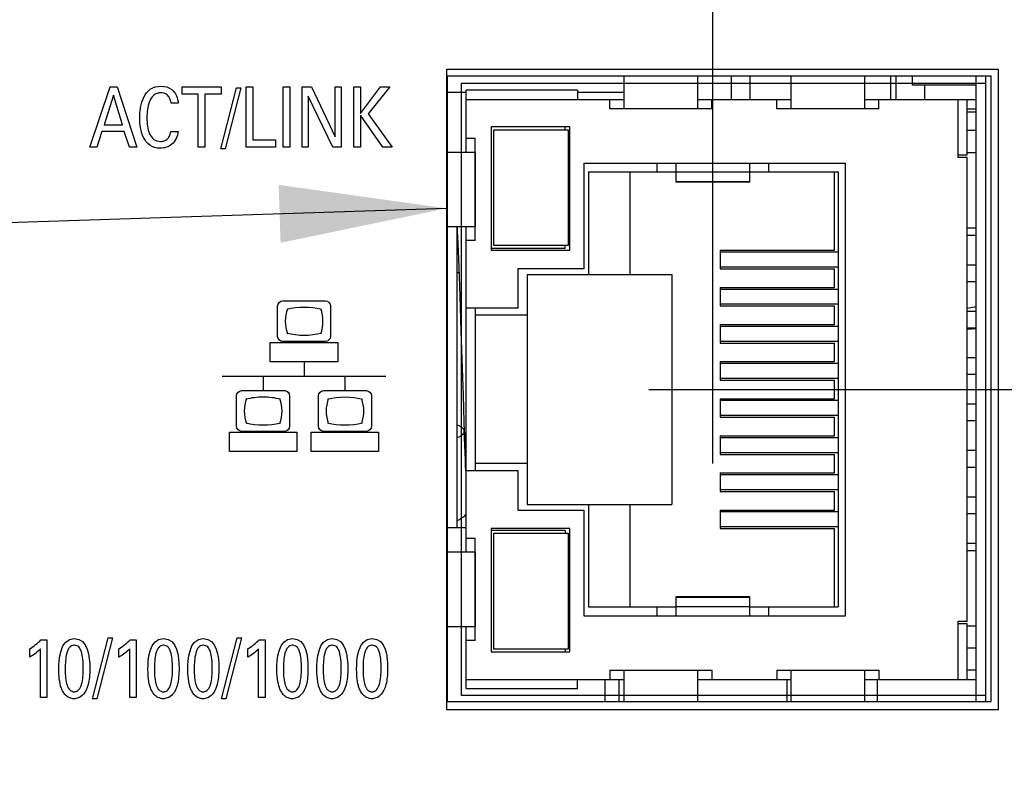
# Model space of a CAD drawing. Header units: inches. Extents: x 0.2 to 16.8, y 0.2 to 10.8.
# Tile 6 of 19: x 7.346 to 8.407, y 5.75 to 6.571. Entities that reach past the tile are written whole.
import ezdxf

# ---------------------------------------------------------------- set-up
doc = ezdxf.new("R2010")
doc.units = ezdxf.units.IN
doc.header["$LTSCALE"] = 0.935
doc.header["$MEASUREMENT"] = 0
doc.layers.get('0').update_dxf_attribs({"linetype": 'CONTINUOUS'})
for name, color, linetype in [('02___PRT_ALL_AXES', 7, 'CONTINUOUS'), ('DATUMCURVES', 7, 'CONTINUOUS'), ('DETAIL', 7, 'CONTINUOUS'), ('DIMENSIONS', 7, 'CONTINUOUS')]:
    doc.layers.add(name, color=color, linetype=linetype)
doc.styles.get("Standard").update_dxf_attribs({"font": 'txt', "width": 0.8})
doc.dimstyles.new('DIMSTYLE_1', dxfattribs={"dimtxt": 0.125, "dimasz": 0.18, "dimexe": 0.18, "dimexo": 0.0625, "dimgap": 0.09, "dimtad": 0, "dimtih": 1, "dimtoh": 1, "dimdec": 3, "dimzin": 4, "dimdsep": 46, "dimtxsty": 'STANDARD', "dimblk": '_FILLED', "dimblk1": '_FILLED', "dimblk2": '_FILLED', "dimcen": 0.09, "dimadec": 0, "dimazin": 0, "dimtp": 0.01, "dimtm": 0.01, "dimtfac": 1, "dimtdec": 3, "dimtofl": 0, "dimtmove": 0, "dimatfit": 3, "dimldrblk": '_FILLED', "dimfxl": 1, "dimtolj": 1, "dimtzin": 4, "dimarcsym": 0})
doc.dimstyles.get("Standard").update_dxf_attribs({"dimtxt": 0.125, "dimasz": 0.18, "dimexe": 0.18, "dimexo": 0.0625, "dimgap": 0.09, "dimtad": 0, "dimtih": 1, "dimtoh": 1, "dimdec": 3, "dimzin": 4, "dimdsep": 46, "dimtxsty": 'STANDARD', "dimblk": '_FILLED', "dimblk1": '_FILLED', "dimblk2": '_FILLED', "dimcen": 0.09, "dimadec": 0, "dimazin": 0, "dimtol": 1, "dimtp": 0.01, "dimtm": 0.01, "dimtfac": 1, "dimtdec": 3, "dimtofl": 0, "dimtmove": 0, "dimatfit": 3, "dimldrblk": '_FILLED', "dimfxl": 1, "dimtolj": 1, "dimtzin": 4, "dimarcsym": 0})

# ---------------------------------------------------------------- blocks, each defined once
blk = doc.blocks.new('*D8')
at = {"layer": 'DIMENSIONS', "color": 2, "linetype": 'CONTINUOUS'}
blk.add_line((8.4023, 6.8971), (10.0024, 6.8971), dxfattribs=at)
at = {"layer": 'DIMENSIONS', "color": 2, "linetype": 'CONTINUOUS', "insert": (10.0649, 6.9596), "char_height": 0.125, "width": 1.325, "attachment_point": 1, "line_spacing_factor": 0.9}
blk.add_mtext('3.623{\\Ftxt.shx;\\W1.000000;\\H0.125000; }[92.02]', dxfattribs=at)
blk = doc.blocks.new('_FILLED')
at = {"color": 0, "linetype": 'BYBLOCK'}
blk.add_solid([(0, 0), (-1, 0.1736), (-1, -0.1736)], dxfattribs=at)
blk = doc.blocks.new('*D11')
at = {"layer": 'DIMENSIONS', "color": 2, "linetype": 'CONTINUOUS'}
blk.add_line((8.0239, 6.1723), (9.9426, 6.1723), dxfattribs=at)
at = {"layer": 'DIMENSIONS', "color": 2, "linetype": 'CONTINUOUS', "insert": (10.0051, 6.2348), "char_height": 0.125, "width": 1.325, "attachment_point": 1, "line_spacing_factor": 0.9}
blk.add_mtext('2.898{\\Ftxt.shx;\\W1.000000;\\H0.125000; }[73.61]', dxfattribs=at)
blk = doc.blocks.new('*D18')
at = {"layer": 'DIMENSIONS', "color": 2, "linetype": 'CONTINUOUS'}
blk.add_line((8.0927, 6.0923), (8.0927, 8.9326), dxfattribs=at)
at = {"layer": 'DIMENSIONS', "color": 2, "linetype": 'CONTINUOUS', "insert": (8.0302, 8.9951), "char_height": 0.125, "width": 1.225, "attachment_point": 1, "rotation": 90, "line_spacing_factor": 0.9}
blk.add_mtext('.489{\\Ftxt.shx;\\W1.000000;\\H0.125000; }[12.42]', dxfattribs=at)

msp = doc.modelspace()

# ---------------------------------------------------------------- linework, layer by layer
at = {"color": 7, "linetype": 'CONTINUOUS'}
for p, q in [((7.8057, 6.5173), (7.8057, 5.8273)), ((8.4007, 6.5173), (7.8057, 6.5173)), ((8.4007, 5.8273), (8.4007, 6.5173)), ((8.3927, 6.5101), (7.8057, 6.5101)), ((7.9967, 6.5101), (7.9967, 6.4748)), ((8.0767, 6.4748), (8.0767, 6.5101)), ((8.1128, 6.4848), (8.1128, 6.5101)), ((8.1328, 6.4848), (8.1328, 6.5101)), ((8.1767, 6.5101), (8.1767, 6.4748)), ((8.2567, 6.4748), (8.2567, 6.5101)), ((8.2847, 6.4848), (8.2847, 6.5101)), ((8.2903, 6.4848), (8.2903, 6.5101)), ((8.3078, 6.5004), (8.3078, 6.5101)), ((8.3767, 5.8361), (8.3767, 6.5101)), ((8.3927, 5.8361), (8.3927, 6.5101)), ((7.8267, 6.4278), (7.8267, 6.4948)), ((7.9467, 6.4948), (7.8267, 6.4948)), ((7.9467, 6.4948), (7.9467, 6.4848)), ((8.3767, 6.5004), (8.3078, 6.5004)), ((8.3213, 6.4848), (8.3213, 6.5004)), ((7.8057, 6.4926), (7.8267, 6.4926)), ((7.8267, 6.4848), (7.9967, 6.4848)), ((7.9467, 6.4926), (7.9967, 6.4926)), ((7.9817, 6.4748), (7.9817, 6.4848)), ((8.0767, 6.4848), (8.1767, 6.4848)), ((8.0917, 6.4748), (8.0917, 6.4848)), ((8.1617, 6.4748), (8.1617, 6.4848)), ((8.2567, 6.4848), (8.3767, 6.4848)), ((8.2717, 6.4748), (8.2717, 6.4848)), ((8.3567, 6.4848), (8.3567, 6.4223)), ((8.3667, 6.4248), (8.3667, 6.4848)), ((8.0917, 6.4748), (7.9817, 6.4748)), ((8.2717, 6.4748), (8.1617, 6.4748)), ((8.3667, 6.4748), (8.3767, 6.4748)), ((8.3767, 6.4712), (8.3667, 6.4712)), ((7.8537, 6.4553), (7.8537, 6.3223)), ((7.9387, 6.4553), (7.8537, 6.4553)), ((7.8567, 6.3273), (7.8567, 6.4523)), ((7.8567, 6.4523), (7.9367, 6.4523)), ((7.9337, 6.4523), (7.9337, 6.4553)), ((7.9367, 6.4523), (7.9367, 6.3273)), ((7.9387, 6.3223), (7.9387, 6.4553)), ((7.8367, 6.4428), (7.8267, 6.4428)), ((7.8367, 6.3328), (7.8367, 6.4428)), ((8.3767, 6.4513), (8.3667, 6.4513)), ((7.8364, 6.4278), (7.8057, 6.4278)), ((7.8364, 6.4278), (7.8364, 6.3478)), ((8.3667, 6.4248), (8.3567, 6.4248)), ((8.3667, 6.4223), (8.3567, 6.4223)), ((8.3767, 6.4273), (8.3667, 6.4273)), ((8.3667, 5.9223), (8.3667, 6.4223)), ((7.9537, 6.4163), (7.9537, 6.3023)), ((7.9537, 6.4163), (8.2357, 6.4163)), ((8.0327, 6.4068), (8.0327, 6.4163)), ((8.0527, 6.4163), (8.0527, 6.3958)), ((8.1327, 6.3958), (8.1327, 6.4163)), ((8.1527, 6.4163), (8.1527, 6.4068)), ((8.2357, 5.9283), (8.2357, 6.4163)), ((7.9587, 6.4068), (7.9587, 6.2963)), ((7.9587, 6.4068), (8.0527, 6.4068)), ((8.0037, 6.2963), (8.0037, 6.4068)), ((8.1327, 6.4064), (8.0527, 6.4064)), ((8.1327, 6.4068), (8.2277, 6.4068)), ((8.2237, 6.3223), (8.2237, 6.4068)), ((8.2277, 6.4068), (8.2277, 5.9378)), ((8.0527, 6.3966), (8.1327, 6.3966)), ((8.1327, 6.3958), (8.0527, 6.3958)), ((7.8057, 6.3478), (7.8364, 6.3478)), ((7.8267, 5.9968), (7.8267, 6.3478)), ((8.3767, 6.3461), (8.3667, 6.3461)), ((8.3767, 6.3383), (8.3667, 6.3383)), ((7.8367, 6.3328), (7.8267, 6.3328)), ((7.9367, 6.3273), (7.8567, 6.3273)), ((7.9337, 6.3243), (7.9337, 6.3273)), ((7.9337, 6.3243), (7.8537, 6.3243)), ((7.8537, 6.3223), (7.9387, 6.3223)), ((8.1007, 6.3223), (8.1007, 6.3023)), ((8.1007, 6.3223), (8.2237, 6.3223)), ((8.2277, 6.3202), (8.1007, 6.3202)), ((8.1007, 6.3045), (8.2277, 6.3045)), ((8.3767, 6.3063), (8.3667, 6.3063)), ((7.8168, 6.2984), (7.8192, 6.2984)), ((7.8827, 6.3023), (7.8827, 6.2598)), ((7.9537, 6.3023), (7.8827, 6.3023)), ((7.8927, 6.2963), (7.8927, 6.0483)), ((7.8927, 6.2963), (8.0487, 6.2963)), ((8.0487, 6.2963), (8.0487, 6.0483)), ((8.1007, 6.3023), (8.2237, 6.3023)), ((8.2237, 6.2823), (8.2237, 6.3023)), ((8.1007, 6.2823), (8.1007, 6.2623)), ((8.1007, 6.2823), (8.2237, 6.2823)), ((8.3767, 6.2883), (8.3667, 6.2883)), ((8.2277, 6.2802), (8.1007, 6.2802)), ((8.1007, 6.2645), (8.2277, 6.2645)), ((8.1007, 6.2623), (8.2237, 6.2623)), ((8.2237, 6.2423), (8.2237, 6.2623)), ((8.3767, 6.2613), (8.3667, 6.2597)), ((7.8205, 6.2606), (7.8213, 6.2356)), ((7.8827, 6.2598), (7.8267, 6.2598)), ((7.8367, 6.2598), (7.8367, 6.0848)), ((7.8927, 6.2523), (7.8367, 6.2523)), ((8.3767, 6.2563), (8.3667, 6.2563)), ((8.1007, 6.2423), (8.1007, 6.2223)), ((8.1007, 6.2423), (8.2237, 6.2423)), ((8.2277, 6.2402), (8.1007, 6.2402)), ((8.3767, 6.2383), (8.3667, 6.2383)), ((8.3767, 6.2377), (8.3667, 6.237)), ((8.1007, 6.2245), (8.2277, 6.2245)), ((8.1007, 6.2223), (8.2237, 6.2223)), ((8.2237, 6.2023), (8.2237, 6.2223)), ((8.1007, 6.2023), (8.1007, 6.1823)), ((8.1007, 6.2023), (8.2237, 6.2023)), ((8.2277, 6.2002), (8.1007, 6.2002)), ((8.3767, 6.2063), (8.3667, 6.2063)), ((8.3767, 6.1883), (8.3667, 6.1883)), ((8.1007, 6.1845), (8.2277, 6.1845)), ((8.1007, 6.1823), (8.2237, 6.1823)), ((8.2237, 6.1623), (8.2237, 6.1823)), ((8.1007, 6.1623), (8.1007, 6.1423)), ((8.1007, 6.1623), (8.2237, 6.1623)), ((8.2277, 6.1602), (8.1007, 6.1602)), ((8.3767, 6.1563), (8.3667, 6.1563)), ((8.1007, 6.1445), (8.2277, 6.1445)), ((8.1007, 6.1423), (8.2237, 6.1423)), ((8.2237, 6.1223), (8.2237, 6.1423)), ((8.3767, 6.1383), (8.3667, 6.1383)), ((7.8248, 6.1268), (7.8248, 6.127)), ((7.8254, 6.1124), (7.8248, 6.1268)), ((7.8252, 6.1234), (7.8249, 6.1234)), ((8.1007, 6.1223), (8.1007, 6.1023)), ((8.1007, 6.1223), (8.2237, 6.1223)), ((8.2277, 6.1202), (8.1007, 6.1202)), ((8.1007, 6.1045), (8.2277, 6.1045)), ((8.1007, 6.1023), (8.2237, 6.1023)), ((8.2237, 6.0823), (8.2237, 6.1023)), ((8.3767, 6.1063), (8.3667, 6.1063)), ((7.8927, 6.0923), (7.8367, 6.0923)), ((7.8265, 6.0848), (7.8263, 6.0891)), ((7.8267, 6.0848), (7.8827, 6.0848)), ((7.8827, 6.0848), (7.8827, 6.0423)), ((8.1007, 6.0823), (8.2237, 6.0823)), ((8.1007, 6.0823), (8.1007, 6.0623)), ((8.3767, 6.0883), (8.3667, 6.0883)), ((8.2277, 6.0802), (8.1007, 6.0802)), ((8.1007, 6.0645), (8.2277, 6.0645)), ((8.1007, 6.0623), (8.2237, 6.0623)), ((8.2237, 6.0423), (8.2237, 6.0623)), ((8.3767, 6.0563), (8.3667, 6.0563)), ((7.8827, 6.0423), (7.9537, 6.0423)), ((7.8927, 6.0483), (8.0487, 6.0483)), ((7.9537, 6.0423), (7.9537, 5.9283)), ((7.9587, 6.0483), (7.9587, 5.9378)), ((8.0037, 5.9378), (8.0037, 6.0483)), ((8.1007, 6.0423), (8.2237, 6.0423)), ((8.1007, 6.0423), (8.1007, 6.0223)), ((8.2277, 6.0402), (8.1007, 6.0402)), ((8.3767, 6.0383), (8.3667, 6.0383)), ((7.8168, 6.0234), (7.8267, 6.0234)), ((7.8537, 6.0223), (7.8537, 5.8893)), ((7.9387, 6.0223), (7.8537, 6.0223)), ((7.9337, 6.0203), (7.8537, 6.0203)), ((7.8567, 5.8923), (7.8567, 6.0173)), ((7.8567, 6.0173), (7.9367, 6.0173)), ((7.9337, 6.0203), (7.9337, 6.0173)), ((7.9367, 6.0173), (7.9367, 5.8923)), ((7.9387, 5.8893), (7.9387, 6.0223)), ((8.1007, 6.0245), (8.2277, 6.0245)), ((8.1007, 6.0223), (8.2237, 6.0223)), ((8.2237, 5.9378), (8.2237, 6.0223)), ((7.8367, 6.0118), (7.8267, 6.0118)), ((7.8367, 5.9018), (7.8367, 6.0118)), ((7.8364, 5.9968), (7.8057, 5.9968)), ((7.8364, 5.9968), (7.8364, 5.9168)), ((8.3767, 6.0063), (8.3667, 6.0063)), ((8.3667, 5.9986), (8.3767, 5.9986)), ((8.1327, 5.9488), (8.0527, 5.9488)), ((8.0527, 5.9488), (8.0527, 5.9283)), ((8.1327, 5.9481), (8.0527, 5.9481)), ((8.1327, 5.9283), (8.1327, 5.9488)), ((7.9587, 5.9378), (8.0527, 5.9378)), ((8.0327, 5.9283), (8.0327, 5.9378)), ((8.0527, 5.9383), (8.1327, 5.9383)), ((8.1327, 5.9378), (8.2277, 5.9378)), ((8.1527, 5.9378), (8.1527, 5.9283)), ((7.9537, 5.9283), (8.2357, 5.9283)), ((8.3667, 5.9223), (8.3567, 5.9223)), ((8.3567, 5.9223), (8.3567, 5.8598)), ((7.8057, 5.9168), (7.8364, 5.9168)), ((7.8267, 5.8498), (7.8267, 5.9168)), ((8.3667, 5.9198), (8.3567, 5.9198)), ((8.3667, 5.8598), (8.3667, 5.9198)), ((8.3767, 5.9173), (8.3667, 5.9173)), ((7.8367, 5.9018), (7.8267, 5.9018)), ((7.9367, 5.8923), (7.8567, 5.8923)), ((7.9337, 5.8923), (7.9337, 5.8893)), ((8.3767, 5.8933), (8.3667, 5.8933)), ((7.8537, 5.8893), (7.9387, 5.8893)), ((7.9817, 5.8698), (8.0917, 5.8698)), ((7.9817, 5.8698), (7.9817, 5.8598)), ((7.9967, 5.8698), (7.9967, 5.8361)), ((8.0767, 5.8361), (8.0767, 5.8698)), ((8.0917, 5.8698), (8.0917, 5.8598)), ((8.1617, 5.8698), (8.2717, 5.8698)), ((8.1617, 5.8698), (8.1617, 5.8598)), ((8.1767, 5.8698), (8.1767, 5.8361)), ((8.2567, 5.8361), (8.2567, 5.8698)), ((8.2717, 5.8698), (8.2717, 5.8598)), ((8.3767, 5.8698), (8.3667, 5.8698)), ((7.8267, 5.8598), (7.9967, 5.8598)), ((7.9467, 5.8498), (7.9467, 5.8598)), ((7.9919, 5.8361), (7.9919, 5.8598)), ((8.0767, 5.8598), (8.1767, 5.8598)), ((8.173, 5.8361), (8.173, 5.8598)), ((8.2567, 5.8598), (8.3767, 5.8598)), ((8.27, 5.8598), (8.27, 5.8361)), ((7.8267, 5.8498), (7.9467, 5.8498)), ((7.8057, 5.8361), (8.3927, 5.8361)), ((7.8057, 5.8273), (8.4007, 5.8273))]:
    msp.add_line(p, q, dxfattribs=at)
at = {"color": 3, "linetype": 'CONTINUOUS'}
msp.add_line((7.9762, 5.8598), (7.9762, 5.8361), dxfattribs=at)
at = {"color": 7, "linetype": 'CONTINUOUS'}
for points in [[(7.817, 6.3478), (7.8173, 6.3427), (7.8176, 6.3363), (7.818, 6.3291), (7.8183, 6.3213), (7.8186, 6.3128), (7.819, 6.3037), (7.8194, 6.2939), (7.8197, 6.2834), (7.8201, 6.2723), (7.8205, 6.2606)], [(7.8213, 6.2356), (7.8226, 6.1947), (7.8235, 6.1661)], [(7.8235, 6.1661), (7.8239, 6.1517), (7.8244, 6.1375), (7.8248, 6.127)], [(7.8248, 6.1268), (7.8264, 6.113), (7.8267, 6.1107)], [(7.8263, 6.0891), (7.826, 6.0963), (7.8257, 6.1041), (7.8254, 6.1124)], [(7.8168, 6.0312), (7.8188, 6.0318), (7.8253, 6.0361), (7.8267, 6.038)]]:
    msp.add_lwpolyline(points, dxfattribs=at)
msp.add_open_spline([(7.8266, 6.1237), (7.8263, 6.124), (7.8259, 6.1244), (7.8254, 6.1252), (7.825, 6.126), (7.8248, 6.1265), (7.8248, 6.1268)], degree=3, knots=[0, 0, 0, 0, 0.27562, 0.532572, 0.772366, 1, 1, 1, 1], dxfattribs=at)
at = {"layer": '02___PRT_ALL_AXES', "color": 7, "linetype": 'CONTINUOUS'}
for p in [(7.8168, 6.3478), (7.8057, 6.0234)]:
    msp.add_line(p, (7.8168, 6.0234), dxfattribs=at)
for radius, start, end in [(0.00306, 358.9887, 2.1256), (0.0031, 355.8615, 358.979)]:
    msp.add_arc((7.8217, 6.1272), radius, start, end, dxfattribs=at)
for points, knots in [([(7.8224, 6.1311), (7.8221, 6.1314), (7.8212, 6.132), (7.8194, 6.133), (7.8179, 6.1337), (7.8168, 6.134)], [0, 0, 0, 0, 0.227028, 0.470166, 1, 1, 1, 1]), ([(7.8168, 6.1203), (7.8179, 6.1206), (7.8194, 6.1213), (7.8212, 6.1223), (7.8221, 6.1229), (7.8224, 6.1232)], [0, 0, 0, 0, 0.529834, 0.772972, 1, 1, 1, 1]), ([(7.8248, 6.1273), (7.8248, 6.1276), (7.8246, 6.1283), (7.8241, 6.1293), (7.8234, 6.1302), (7.8228, 6.1308), (7.8224, 6.1311)], [0, 0, 0, 0, 0.220218, 0.456873, 0.71653, 1, 1, 1, 1]), ([(7.8224, 6.1232), (7.8228, 6.1235), (7.8234, 6.124), (7.8241, 6.125), (7.8246, 6.1259), (7.8248, 6.1266), (7.8248, 6.1269)], [0, 0, 0, 0, 0.282705, 0.542361, 0.779551, 1, 1, 1, 1])]:
    msp.add_open_spline(points, degree=3, knots=knots, dxfattribs=at)
at = {"layer": 'DATUMCURVES', "color": 4, "linetype": 'CONTINUOUS'}
for p, q in [((7.8067, 5.8361), (7.8067, 6.5098)), ((8.3867, 6.5098), (8.3867, 5.8361)), ((7.8217, 5.8423), (7.8217, 6.5023)), ((7.8217, 6.5023), (8.3867, 6.5023)), ((8.3867, 5.8423), (7.8217, 5.8423))]:
    msp.add_line(p, q, dxfattribs=at)
at = {"layer": 'DATUMCURVES', "color": 1, "linetype": 'CONTINUOUS'}
msp.add_line((8.3867, 6.5101), (8.3867, 6.5098), dxfattribs=at)
at = {"layer": 'DATUMCURVES', "color": 40, "linetype": 'CONTINUOUS'}
for p, q in [((7.4212, 6.4333), (7.4432, 6.4983)), ((7.4432, 6.4983), (7.4509, 6.4983)), ((7.4509, 6.4983), (7.4719, 6.4333)), ((7.5207, 6.4906), (7.5207, 6.4983)), ((7.5207, 6.4983), (7.5627, 6.4983)), ((7.5625, 6.4318), (7.5794, 6.4975)), ((7.5627, 6.4983), (7.5627, 6.4906)), ((7.584, 6.4975), (7.5673, 6.4318)), ((7.5794, 6.4975), (7.584, 6.4975)), ((7.5899, 6.4333), (7.5899, 6.4983)), ((7.5899, 6.4983), (7.597, 6.4983)), ((7.597, 6.4983), (7.597, 6.4413)), ((7.6295, 6.4333), (7.6295, 6.4983)), ((7.6295, 6.4983), (7.6367, 6.4983)), ((7.6367, 6.4983), (7.6367, 6.4333)), ((7.6501, 6.4333), (7.6501, 6.4983)), ((7.6501, 6.4983), (7.6601, 6.4983)), ((7.6601, 6.4983), (7.6856, 6.4445)), ((7.6856, 6.4445), (7.6856, 6.4983)), ((7.6856, 6.4983), (7.6923, 6.4983)), ((7.6923, 6.4983), (7.6923, 6.4333)), ((7.7059, 6.4333), (7.7059, 6.4983)), ((7.7059, 6.4983), (7.7131, 6.4983)), ((7.7131, 6.4698), (7.7347, 6.4983)), ((7.7131, 6.4983), (7.7131, 6.4698)), ((7.7446, 6.4983), (7.7213, 6.4692)), ((7.7347, 6.4983), (7.7446, 6.4983)), ((7.4467, 6.4894), (7.4366, 6.4575)), ((7.4563, 6.4575), (7.4467, 6.4894)), ((7.5381, 6.4906), (7.5207, 6.4906)), ((7.5381, 6.4333), (7.5381, 6.4906)), ((7.5452, 6.4906), (7.5452, 6.4333)), ((7.5627, 6.4906), (7.5452, 6.4906)), ((7.6566, 6.4885), (7.6566, 6.4333)), ((7.6831, 6.4333), (7.6566, 6.4885)), ((7.5165, 6.4807), (7.5088, 6.4807)), ((7.7131, 6.4678), (7.7131, 6.4333)), ((7.7371, 6.4333), (7.7131, 6.4678)), ((7.7213, 6.4692), (7.7471, 6.4333)), ((7.4366, 6.4575), (7.4563, 6.4575)), ((7.4343, 6.4502), (7.4287, 6.4333)), ((7.4584, 6.4502), (7.4343, 6.4502)), ((7.464, 6.4333), (7.4584, 6.4502)), ((7.5085, 6.4504), (7.5164, 6.4504)), ((7.4287, 6.4333), (7.4212, 6.4333)), ((7.4719, 6.4333), (7.464, 6.4333)), ((7.5452, 6.4333), (7.5381, 6.4333)), ((7.5673, 6.4318), (7.5625, 6.4318)), ((7.6212, 6.4333), (7.5899, 6.4333)), ((7.597, 6.4413), (7.6212, 6.4413)), ((7.6212, 6.4413), (7.6212, 6.4333)), ((7.6367, 6.4333), (7.6295, 6.4333)), ((7.6566, 6.4333), (7.6501, 6.4333)), ((7.6923, 6.4333), (7.6831, 6.4333)), ((7.7131, 6.4333), (7.7059, 6.4333)), ((7.7471, 6.4333), (7.7371, 6.4333)), ((7.6236, 6.2292), (7.6236, 6.2625)), ((7.6289, 6.2678), (7.6754, 6.2678)), ((7.6807, 6.2625), (7.6807, 6.2292)), ((7.6158, 6.2022), (7.6158, 6.2229)), ((7.6158, 6.2229), (7.6884, 6.2229)), ((7.6754, 6.2239), (7.6289, 6.2239)), ((7.6884, 6.2229), (7.6884, 6.2022)), ((7.6884, 6.2022), (7.6158, 6.2022)), ((7.6521, 6.2022), (7.6521, 6.1866)), ((7.5639, 6.1866), (7.7404, 6.1866)), ((7.608, 6.1866), (7.608, 6.171)), ((7.6962, 6.1866), (7.6962, 6.171)), ((7.5794, 6.1324), (7.5794, 6.1657)), ((7.5847, 6.171), (7.6313, 6.171)), ((7.6366, 6.1657), (7.6366, 6.1324)), ((7.6677, 6.1324), (7.6677, 6.1657)), ((7.673, 6.171), (7.7195, 6.171)), ((7.7248, 6.1657), (7.7248, 6.1324)), ((7.5717, 6.1054), (7.5717, 6.1261)), ((7.5717, 6.1261), (7.6443, 6.1261)), ((7.6313, 6.1271), (7.5847, 6.1271)), ((7.6443, 6.1261), (7.6443, 6.1054)), ((7.6599, 6.1054), (7.6599, 6.1261)), ((7.6599, 6.1261), (7.7325, 6.1261)), ((7.7195, 6.1271), (7.673, 6.1271)), ((7.7325, 6.1261), (7.7325, 6.1054)), ((7.6443, 6.1054), (7.5717, 6.1054)), ((7.7325, 6.1054), (7.6599, 6.1054)), ((7.3686, 5.9025), (7.375, 5.9025)), ((7.375, 5.9025), (7.375, 5.8402)), ((7.424, 5.8387), (7.4409, 5.9044)), ((7.4456, 5.9044), (7.4288, 5.8387)), ((7.4409, 5.9044), (7.4456, 5.9044)), ((7.4647, 5.9025), (7.4711, 5.9025)), ((7.4711, 5.9025), (7.4711, 5.8402)), ((7.563, 5.8387), (7.5799, 5.9044)), ((7.5846, 5.9044), (7.5678, 5.8387)), ((7.5799, 5.9044), (7.5846, 5.9044)), ((7.6037, 5.9025), (7.6102, 5.9025)), ((7.6102, 5.9025), (7.6102, 5.8402)), ((7.3565, 5.8837), (7.3565, 5.8927)), ((7.3681, 5.8402), (7.3681, 5.8927)), ((7.4526, 5.8837), (7.4526, 5.8927)), ((7.4642, 5.8402), (7.4642, 5.8927)), ((7.5916, 5.8837), (7.5916, 5.8927)), ((7.6032, 5.8402), (7.6032, 5.8927)), ((7.375, 5.8402), (7.3681, 5.8402)), ((7.4288, 5.8387), (7.424, 5.8387)), ((7.4711, 5.8402), (7.4642, 5.8402)), ((7.5678, 5.8387), (7.563, 5.8387)), ((7.6102, 5.8402), (7.6032, 5.8402))]:
    msp.add_line(p, q, dxfattribs=at)
for centre, radius, start, end in [((7.6716, 6.2458), 0.0397, 160.2544, 199.7456), ((7.6522, 6.1822), 0.0785, 76.1628, 103.8372), ((7.6522, 6.3091), 0.0783, 256.1443, 283.8557), ((7.5888, 6.1489), 0.0397, 340.2569, 19.7431), ((7.6963, 6.0854), 0.0785, 76.1634, 103.8366), ((7.677, 6.1489), 0.0396, 340.2453, 19.7547), ((7.6081, 6.2128), 0.0788, 256.2276, 283.8148), ((7.6963, 6.2127), 0.0787, 256.218, 283.8244)]:
    msp.add_arc(centre, radius, start, end, dxfattribs=at)
for points, knots in [([(7.4755, 6.4725), (7.4756, 6.4737), (7.4764, 6.4788), (7.4788, 6.4873), (7.4859, 6.4972), (7.498, 6.5003), (7.5121, 6.4966), (7.5162, 6.4862), (7.5165, 6.4807)], [0, 0, 0, 0, 0.055555, 0.229361, 0.393914, 0.572239, 0.756152, 1, 1, 1, 1]), ([(7.5088, 6.4807), (7.5085, 6.483), (7.5077, 6.4868), (7.5042, 6.4904), (7.5008, 6.4918), (7.4973, 6.4921), (7.4934, 6.4916), (7.4886, 6.4887), (7.4849, 6.4824), (7.4831, 6.474), (7.4826, 6.465), (7.483, 6.459), (7.4834, 6.456)], [0, 0, 0, 0, 0.111258, 0.188777, 0.234782, 0.290157, 0.360795, 0.424846, 0.557364, 0.70497, 0.849146, 1, 1, 1, 1]), ([(7.5164, 6.4504), (7.5159, 6.4452), (7.5125, 6.4374), (7.5037, 6.433), (7.4953, 6.4317), (7.4853, 6.4344), (7.4784, 6.4439), (7.4756, 6.4543), (7.4749, 6.464), (7.4752, 6.47), (7.4755, 6.4725)], [0, 0, 0, 0, 0.191937, 0.276924, 0.360827, 0.505622, 0.638169, 0.777019, 0.907437, 1, 1, 1, 1]), ([(7.4834, 6.456), (7.4839, 6.4532), (7.4851, 6.448), (7.4897, 6.4411), (7.4965, 6.4392), (7.5023, 6.4402), (7.5061, 6.4431), (7.5079, 6.4469), (7.5083, 6.4493), (7.5085, 6.4504)], [0, 0, 0, 0, 0.209993, 0.393104, 0.58216, 0.697074, 0.818316, 0.923013, 1, 1, 1, 1]), ([(7.6702, 6.2323), (7.6718, 6.2366), (7.6733, 6.2457), (7.6718, 6.2548), (7.6702, 6.2591)], [0, 0, 0, 0, 0.499315, 1, 1, 1, 1]), ([(7.5901, 6.1624), (7.5885, 6.1581), (7.587, 6.149), (7.5885, 6.1399), (7.5901, 6.1356)], [0, 0, 0, 0, 0.499239, 1, 1, 1, 1]), ([(7.6269, 6.1617), (7.6207, 6.1632), (7.6081, 6.1647), (7.5955, 6.1632), (7.5893, 6.1617)], [0, 0, 0, 0, 0.500055, 1, 1, 1, 1]), ([(7.6783, 6.1624), (7.6768, 6.1581), (7.6752, 6.149), (7.6768, 6.1399), (7.6783, 6.1356)], [0, 0, 0, 0, 0.499239, 1, 1, 1, 1]), ([(7.4041, 5.8965), (7.4023, 5.8964), (7.3988, 5.8946), (7.3961, 5.8883), (7.3949, 5.8798), (7.3946, 5.8702), (7.395, 5.861), (7.3962, 5.8544), (7.398, 5.8504), (7.3996, 5.8482), (7.4014, 5.847), (7.4028, 5.8465), (7.4038, 5.8464), (7.4041, 5.8464), (7.4044, 5.8464)], [0, 0, 0, 0, 0.103192, 0.215766, 0.328339, 0.440912, 0.580684, 0.720456, 0.790342, 0.860228, 0.930114, 0.965057, 0.982529, 1, 1, 1, 1]), ([(7.4044, 5.8464), (7.4048, 5.8464), (7.406, 5.8465), (7.4077, 5.8471), (7.4104, 5.8491), (7.4127, 5.8543), (7.414, 5.8626), (7.4145, 5.8764), (7.4134, 5.8882), (7.4097, 5.8953), (7.4061, 5.8966), (7.4043, 5.8965), (7.4041, 5.8965)], [0, 0, 0, 0, 0.02636, 0.052719, 0.105439, 0.210877, 0.316316, 0.421755, 0.704087, 0.845253, 0.986419, 1, 1, 1, 1]), ([(7.5002, 5.8965), (7.4985, 5.8964), (7.4949, 5.8946), (7.4923, 5.8883), (7.491, 5.8798), (7.4907, 5.8702), (7.4911, 5.861), (7.4924, 5.8544), (7.4941, 5.8504), (7.4958, 5.8482), (7.4976, 5.847), (7.4989, 5.8465), (7.4999, 5.8464), (7.5002, 5.8464), (7.5006, 5.8464)], [0, 0, 0, 0, 0.103192, 0.215766, 0.328339, 0.440912, 0.580684, 0.720456, 0.790342, 0.860228, 0.930114, 0.965057, 0.982529, 1, 1, 1, 1]), ([(7.5006, 5.8464), (7.5009, 5.8464), (7.5021, 5.8465), (7.5038, 5.8471), (7.5065, 5.8491), (7.5088, 5.8543), (7.5102, 5.8626), (7.5106, 5.8764), (7.5095, 5.8882), (7.5058, 5.8953), (7.5022, 5.8966), (7.5004, 5.8965), (7.5002, 5.8965)], [0, 0, 0, 0, 0.02636, 0.052719, 0.105439, 0.210877, 0.316316, 0.421755, 0.704087, 0.845253, 0.986419, 1, 1, 1, 1]), ([(7.5431, 5.8965), (7.5414, 5.8964), (7.5378, 5.8946), (7.5352, 5.8883), (7.5339, 5.8798), (7.5336, 5.8702), (7.534, 5.861), (7.5353, 5.8544), (7.537, 5.8504), (7.5387, 5.8482), (7.5405, 5.847), (7.5419, 5.8465), (7.5428, 5.8464), (7.5431, 5.8464), (7.5435, 5.8464)], [0, 0, 0, 0, 0.103192, 0.215766, 0.328339, 0.440912, 0.580684, 0.720456, 0.790342, 0.860228, 0.930114, 0.965057, 0.982529, 1, 1, 1, 1]), ([(7.5435, 5.8464), (7.5438, 5.8464), (7.545, 5.8465), (7.5467, 5.8471), (7.5494, 5.8491), (7.5517, 5.8543), (7.5531, 5.8626), (7.5535, 5.8764), (7.5524, 5.8882), (7.5487, 5.8953), (7.5451, 5.8966), (7.5433, 5.8965), (7.5431, 5.8965)], [0, 0, 0, 0, 0.02636, 0.052719, 0.105438, 0.210877, 0.316315, 0.421754, 0.704086, 0.845251, 0.986417, 1, 1, 1, 1]), ([(7.6393, 5.8965), (7.6375, 5.8964), (7.634, 5.8946), (7.6313, 5.8883), (7.63, 5.8798), (7.6298, 5.8702), (7.6301, 5.861), (7.6314, 5.8544), (7.6331, 5.8504), (7.6348, 5.8482), (7.6366, 5.847), (7.638, 5.8465), (7.6389, 5.8464), (7.6392, 5.8464), (7.6396, 5.8464)], [0, 0, 0, 0, 0.103192, 0.215766, 0.328339, 0.440912, 0.580684, 0.720456, 0.790342, 0.860228, 0.930114, 0.965057, 0.982529, 1, 1, 1, 1]), ([(7.6396, 5.8464), (7.64, 5.8464), (7.6412, 5.8465), (7.6428, 5.8471), (7.6455, 5.8491), (7.6479, 5.8543), (7.6492, 5.8626), (7.6496, 5.8764), (7.6485, 5.8882), (7.6448, 5.8953), (7.6412, 5.8966), (7.6394, 5.8965), (7.6393, 5.8965)], [0, 0, 0, 0, 0.02636, 0.052719, 0.105438, 0.210877, 0.316315, 0.421754, 0.704086, 0.845251, 0.986417, 1, 1, 1, 1]), ([(7.6822, 5.8965), (7.6804, 5.8964), (7.6769, 5.8946), (7.6742, 5.8883), (7.6729, 5.8798), (7.6727, 5.8702), (7.6731, 5.861), (7.6743, 5.8544), (7.676, 5.8504), (7.6777, 5.8482), (7.6795, 5.847), (7.6809, 5.8465), (7.6819, 5.8464), (7.6821, 5.8464), (7.6825, 5.8464)], [0, 0, 0, 0, 0.103192, 0.215766, 0.328339, 0.440912, 0.580684, 0.720456, 0.790342, 0.860228, 0.930114, 0.965057, 0.982529, 1, 1, 1, 1]), ([(7.6825, 5.8464), (7.6829, 5.8464), (7.6841, 5.8465), (7.6858, 5.8471), (7.6884, 5.8491), (7.6908, 5.8543), (7.6921, 5.8626), (7.6925, 5.8764), (7.6914, 5.8882), (7.6877, 5.8953), (7.6842, 5.8966), (7.6823, 5.8965), (7.6822, 5.8965)], [0, 0, 0, 0, 0.02636, 0.052719, 0.105439, 0.210877, 0.316316, 0.421755, 0.704087, 0.845253, 0.986419, 1, 1, 1, 1]), ([(7.7251, 5.8965), (7.7233, 5.8964), (7.7198, 5.8946), (7.7171, 5.8883), (7.7158, 5.8798), (7.7156, 5.8702), (7.716, 5.861), (7.7172, 5.8544), (7.7189, 5.8504), (7.7206, 5.8482), (7.7224, 5.847), (7.7238, 5.8465), (7.7248, 5.8464), (7.7251, 5.8464), (7.7254, 5.8464)], [0, 0, 0, 0, 0.103192, 0.215766, 0.328339, 0.440912, 0.580684, 0.720456, 0.790342, 0.860228, 0.930114, 0.965057, 0.982529, 1, 1, 1, 1]), ([(7.7254, 5.8464), (7.7258, 5.8464), (7.727, 5.8465), (7.7287, 5.8471), (7.7313, 5.8491), (7.7337, 5.8543), (7.735, 5.8626), (7.7354, 5.8764), (7.7344, 5.8882), (7.7306, 5.8953), (7.7271, 5.8966), (7.7252, 5.8965), (7.7251, 5.8965)], [0, 0, 0, 0, 0.02636, 0.052719, 0.105439, 0.210878, 0.316317, 0.421756, 0.704089, 0.845255, 0.986422, 1, 1, 1, 1]), ([(7.4212, 5.8721), (7.4212, 5.8647), (7.4201, 5.8532), (7.4151, 5.8434), (7.4086, 5.8392), (7.4034, 5.8387), (7.3998, 5.8395), (7.3959, 5.8419), (7.3929, 5.8453), (7.3906, 5.8498), (7.3886, 5.8564), (7.3878, 5.865), (7.3878, 5.8706)], [0, 0, 0, 0, 0.085225, 0.170449, 0.236939, 0.303428, 0.402602, 0.501775, 0.600949, 0.700123, 0.850061, 1, 1, 1, 1]), ([(7.5174, 5.8721), (7.5174, 5.8647), (7.5162, 5.8532), (7.5113, 5.8434), (7.5047, 5.8392), (7.4995, 5.8387), (7.4959, 5.8395), (7.492, 5.8419), (7.4891, 5.8453), (7.4868, 5.8498), (7.4847, 5.8564), (7.4839, 5.865), (7.4839, 5.8706)], [0, 0, 0, 0, 0.085225, 0.170449, 0.236939, 0.303428, 0.402602, 0.501775, 0.600949, 0.700123, 0.850061, 1, 1, 1, 1]), ([(7.5603, 5.8721), (7.5603, 5.8647), (7.5591, 5.8532), (7.5542, 5.8434), (7.5476, 5.8392), (7.5424, 5.8387), (7.5388, 5.8395), (7.5349, 5.8419), (7.532, 5.8453), (7.5297, 5.8498), (7.5277, 5.8564), (7.5268, 5.865), (7.5268, 5.8706)], [0, 0, 0, 0, 0.085281, 0.170561, 0.237083, 0.303606, 0.402745, 0.501885, 0.601025, 0.700165, 0.850082, 1, 1, 1, 1]), ([(7.6564, 5.8721), (7.6564, 5.8647), (7.6552, 5.8532), (7.6503, 5.8434), (7.6437, 5.8392), (7.6386, 5.8387), (7.6349, 5.8395), (7.631, 5.8419), (7.6281, 5.8453), (7.6258, 5.8498), (7.6238, 5.8564), (7.6229, 5.865), (7.6229, 5.8706)], [0, 0, 0, 0, 0.085281, 0.170561, 0.237083, 0.303606, 0.402745, 0.501885, 0.601025, 0.700165, 0.850082, 1, 1, 1, 1]), ([(7.6993, 5.8721), (7.6993, 5.8647), (7.6981, 5.8532), (7.6932, 5.8434), (7.6867, 5.8392), (7.6815, 5.8387), (7.6778, 5.8395), (7.6739, 5.8419), (7.671, 5.8453), (7.6687, 5.8498), (7.6667, 5.8564), (7.6659, 5.865), (7.6659, 5.8706)], [0, 0, 0, 0, 0.085225, 0.170449, 0.236939, 0.303428, 0.402602, 0.501775, 0.600949, 0.700123, 0.850061, 1, 1, 1, 1]), ([(7.7422, 5.8721), (7.7422, 5.8647), (7.741, 5.8532), (7.7361, 5.8434), (7.7296, 5.8392), (7.7244, 5.8387), (7.7207, 5.8395), (7.7168, 5.8419), (7.7139, 5.8453), (7.7116, 5.8498), (7.7096, 5.8564), (7.7088, 5.865), (7.7088, 5.8706)], [0, 0, 0, 0, 0.085281, 0.170561, 0.237083, 0.303606, 0.402745, 0.501885, 0.601025, 0.700165, 0.850082, 1, 1, 1, 1])]:
    msp.add_open_spline(points, degree=3, knots=knots, dxfattribs=at)
for points in [[(7.6236, 6.2625), (7.6236, 6.265), (7.6264, 6.2678), (7.6289, 6.2678)], [(7.6754, 6.2678), (7.6779, 6.2678), (7.6807, 6.265), (7.6807, 6.2625)], [(7.6289, 6.2239), (7.6264, 6.2239), (7.6236, 6.2267), (7.6236, 6.2292)], [(7.6807, 6.2292), (7.6807, 6.2267), (7.6779, 6.2239), (7.6754, 6.2239)], [(7.5794, 6.1657), (7.5794, 6.1682), (7.5822, 6.171), (7.5847, 6.171)], [(7.6313, 6.171), (7.6338, 6.171), (7.6366, 6.1682), (7.6366, 6.1657)], [(7.6677, 6.1657), (7.6677, 6.1682), (7.6705, 6.171), (7.673, 6.171)], [(7.7195, 6.171), (7.722, 6.171), (7.7248, 6.1682), (7.7248, 6.1657)], [(7.5847, 6.1271), (7.5822, 6.1271), (7.5794, 6.1299), (7.5794, 6.1324)], [(7.6366, 6.1324), (7.6366, 6.1299), (7.6338, 6.1271), (7.6313, 6.1271)], [(7.673, 6.1271), (7.6705, 6.1271), (7.6677, 6.1299), (7.6677, 6.1324)], [(7.7248, 6.1324), (7.7248, 6.1299), (7.722, 6.1271), (7.7195, 6.1271)], [(7.3565, 5.8927), (7.3608, 5.8955), (7.365, 5.8987), (7.3686, 5.9025)], [(7.3878, 5.8706), (7.3878, 5.8799), (7.3887, 5.9038), (7.4045, 5.9038)], [(7.4045, 5.9038), (7.4194, 5.9038), (7.4212, 5.8838), (7.4212, 5.8721)], [(7.4526, 5.8927), (7.4569, 5.8955), (7.4611, 5.8987), (7.4647, 5.9025)], [(7.4839, 5.8706), (7.4839, 5.8799), (7.4848, 5.9038), (7.5006, 5.9038)], [(7.5006, 5.9038), (7.5156, 5.9038), (7.5174, 5.8838), (7.5174, 5.8721)], [(7.5268, 5.8706), (7.5268, 5.8799), (7.5277, 5.9038), (7.5435, 5.9038)], [(7.5435, 5.9038), (7.5585, 5.9038), (7.5603, 5.8838), (7.5603, 5.8721)], [(7.5916, 5.8927), (7.596, 5.8955), (7.6002, 5.8987), (7.6037, 5.9025)], [(7.6229, 5.8706), (7.6229, 5.8799), (7.6238, 5.9038), (7.6397, 5.9038)], [(7.6397, 5.9038), (7.6546, 5.9038), (7.6564, 5.8838), (7.6564, 5.8721)], [(7.6659, 5.8706), (7.6659, 5.8799), (7.6667, 5.9038), (7.6826, 5.9038)], [(7.6826, 5.9038), (7.6975, 5.9038), (7.6993, 5.8838), (7.6993, 5.8721)], [(7.7088, 5.8706), (7.7088, 5.8799), (7.7096, 5.9038), (7.7255, 5.9038)], [(7.7255, 5.9038), (7.7404, 5.9038), (7.7422, 5.8838), (7.7422, 5.8721)], [(7.3681, 5.8927), (7.3647, 5.8891), (7.3607, 5.8862), (7.3565, 5.8837)], [(7.4642, 5.8927), (7.4608, 5.8891), (7.4568, 5.8861), (7.4526, 5.8837)], [(7.6032, 5.8927), (7.5998, 5.8891), (7.5959, 5.8861), (7.5916, 5.8837)]]:
    msp.add_open_spline(points, degree=3, dxfattribs=at)

# ---------------------------------------------------------------- dimensions: what is measured, and where the dimension line sits
at = {"layer": 'DIMENSIONS', "color": 2, "linetype": 'CONTINUOUS'}
for feature_location, offset, dtype, origin, picture, middle in [((8.0927, 6.0923), (0, 2.8403), 1, (8.5817, 6.3966), '*D18', (8.0927, 9.6076)), ((8.4023, 6.8971), (1.6, 0), 0, (8.3398, 3.2744), '*D8', (10.7274, 6.8971)), ((8.0239, 6.1723), (1.9187, 0), 0, (8.2357, 3.2744), '*D11', (10.6676, 6.1723))]:
    dim = msp.add_ordinate_dim(feature_location=feature_location, offset=offset, dtype=dtype, origin=origin, dimstyle='DIMSTYLE_1', dxfattribs=at)
    dim.commit()
    dim.dimension.update_dxf_attribs({"geometry": picture, "text_midpoint": middle})

# ---------------------------------------------------------------- leaders
at = {"layer": 'DETAIL', "color": 2, "linetype": 'CONTINUOUS'}
msp.add_leader([(7.8057, 6.3675), (5.1382, 6.2795), (4.9582, 6.2795)], dimstyle='STANDARD', override={"dimtad": 0}, dxfattribs=at)

doc.saveas('drawing.dxf')
